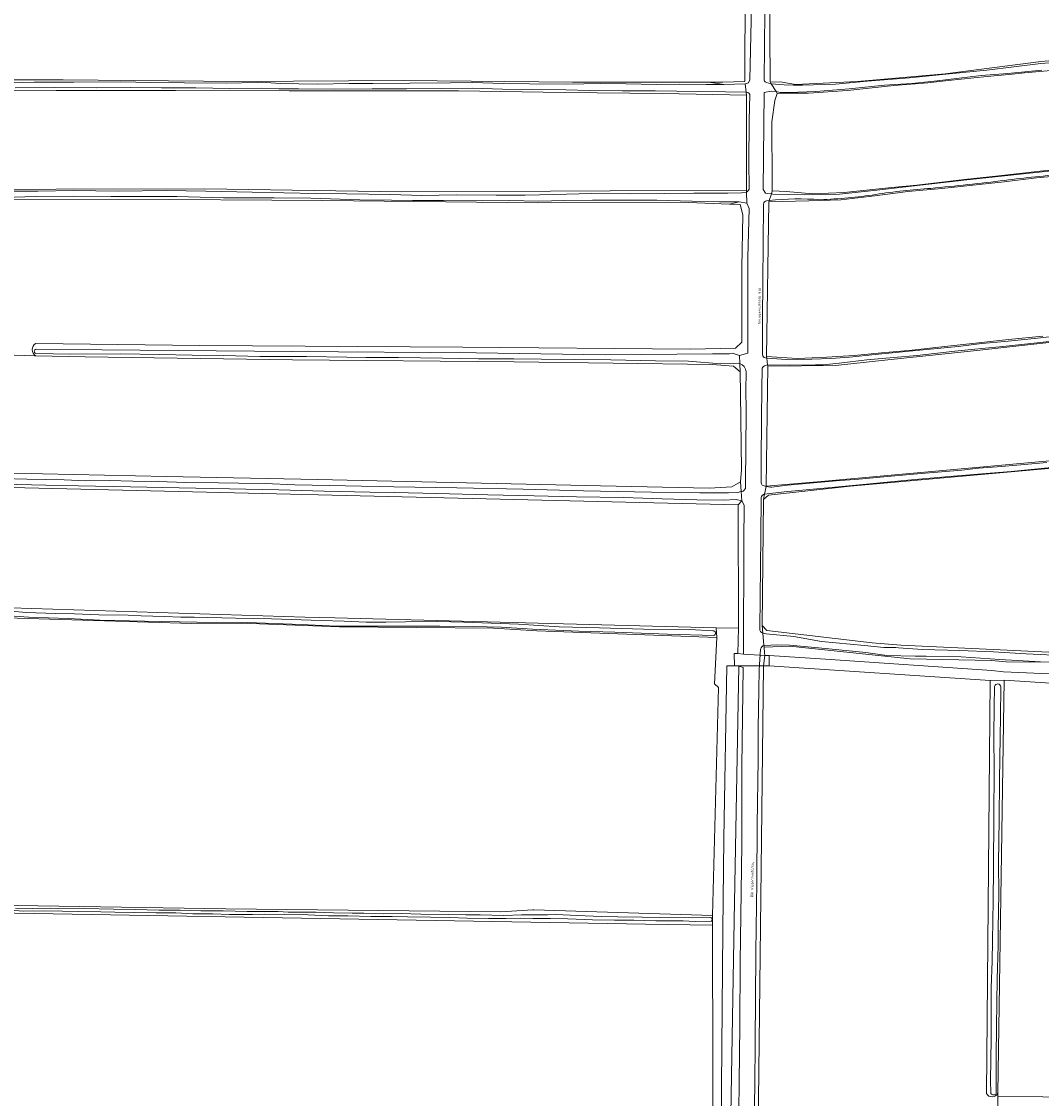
# Model space of a CAD drawing. Header units: metres. Extents: x 149984 to 156489, y 469398 to 478068.
# Tile 14 of 256: x 151572 to 151924, y 471054 to 471425. Entities that reach past the tile are written whole.
import ezdxf
from ezdxf.enums import TextEntityAlignment as Align

# ---------------------------------------------------------------- set-up
doc = ezdxf.new("R2010")
doc.units = ezdxf.units.M
doc.header["$LTSCALE"] = 0.75
for name, color, linetype, lineweight in [('B-WE-GR-GRAS-GV', 252, 'Continuous', 13), ('B-WE-KW-KUNSTWERK_DEK-GV', 6, 'Continuous', 18), ('B-WE-OG-TERREIN_ERF-GV', 252, 'Continuous', 18), ('B-WE-OG-TERREIN_OEVER-GV', 252, 'Continuous', 18), ('B-WE-OG-TOPOGRAFIE-T18', 7, 'Continuous', 18), ('B-WE-OG-WATER-GV', 252, 'Continuous', 18), ('B-WE-OG-WATER_SLOOT-GV', 252, 'Continuous', 18), ('B-WE-VH-ONVERHARD-GV', 252, 'Continuous', 18)]:
    doc.layers.add(name, color=color, linetype=linetype, lineweight=lineweight)
doc.styles.add('NLCS-ISO-M500-T18', font='NLCS-ISO.ttf', dxfattribs={"height": 0.9})

msp = doc.modelspace()

# ---------------------------------------------------------------- linework, layer by layer
at = {"layer": 'B-WE-GR-GRAS-GV', "flags": 128}
for points in [[(152360.508, 471459.365), (152361.235, 471464.888), (152361.568, 471467.42), (152360.029, 471470.607), (152356.334, 471472.137), (152248.781, 471473.592), (152230.79, 471473.46), (152208.697, 471471.872), (152165.437, 471467.904), (152097.571, 471461.157), (151991.439, 471452.145), (151874.84, 471440.935), (151845.168, 471439.177), (151830.662, 471438.408), (151829.892, 471437.749), (151830.112, 471404.45)], [(151830.112, 471404.45), (151834.288, 471404.34), (151838.904, 471403.571), (151860.224, 471404.67), (151890.445, 471407.308), (151923.523, 471411.484), (151994.076, 471417.748), (152023.639, 471420.275), (152146.519, 471432.714), (152195.557, 471437.661), (152216.945, 471439.177), (152226.066, 471440.606), (152239.653, 471441.048), (152349.241, 471440.611), (152352.42, 471440.909), (152355.339, 471441.58)], [(151272.706, 471433.345), (151273.054, 471425.236), (151273.322, 471418.973), (151273.538, 471413.944), (151274.887, 471412.674), (151275.284, 471412.549), (151277.904, 471411.722), (151288.302, 471411.087), (151340.837, 471409.532), (151420.212, 471406.49), (151444.818, 471405.431), (151479.875, 471404.637), (151540.714, 471405.213), (151586.634, 471405.167), (151646.997, 471404.657), (151703.845, 471404.902), (151762.091, 471404.419), (151808.863, 471404.348), (151813.844, 471404.34), (151821.384, 471404.657), (151821.543, 471437.439)], [(151932.089, 471408.872), (151917.807, 471407.571), (151913.455, 471407.145), (151904.894, 471406.383), (151891.474, 471405.012), (151884.43, 471404.179), (151872.697, 471403.204), (151856.771, 471401.523), (151843.386, 471400.55), (151833.567, 471400.588), (151832.561, 471400.526), (151831.722, 471398.086), (151830.681, 471390.741), (151830.707, 471382.954), (151830.782, 471377.434), (151830.882, 471366.933), (151835.597, 471366.755), (151844.784, 471365.9), (151855.685, 471366.408), (151872.073, 471368.077), (151880.699, 471368.955), (151897.098, 471370.898), (151908.94, 471372.154), (151923.106, 471373.728), (151935.008, 471374.934)], [(151532.792, 471367.464), (151635.436, 471367.614), (151703.143, 471366.582), (151754.45, 471366.833), (151775.018, 471366.934), (151821.981, 471367.199), (151822.047, 471399.919), (151793.075, 471400.475), (151759.261, 471400.793), (151722.749, 471401.348), (151664.488, 471401.348), (151625.276, 471401.507), (151598.479, 471401.507), (151584.16, 471401.507), (151554.156, 471401.427)], [(151933.462, 471372.491), (151921.847, 471371.454), (151910.798, 471370.044), (151902.188, 471369.182), (151889.229, 471367.738), (151877.607, 471366.713), (151866.157, 471365.234), (151854.541, 471363.882), (151843.477, 471363.539), (151829.692, 471363.229), (151828.898, 471309.916), (151839.611, 471309.255), (151849.629, 471309.639), (151859.051, 471310.281), (151868.534, 471311.157), (151879.054, 471312.145), (151890.277, 471313.307), (151900.925, 471314.476), (151912.241, 471315.773), (151924.121, 471316.945)], [(151577.137, 471314.395), (151633.712, 471313.742), (151724.331, 471313.08), (151802.648, 471312.419), (151818.258, 471312.816), (151820.375, 471314.8), (151820.375, 471340.597), (151820.772, 471358.721), (151819.846, 471362.293), (151816.142, 471362.425), (151801.986, 471362.954), (151750.128, 471362.822), (151676.045, 471363.616), (151605.666, 471364.145), (151549.309, 471364.012)], [(152022.269, 471325.44), (151901.359, 471312.01), (151868.508, 471308.588), (151852.633, 471306.789), (151829.349, 471306.577), (151828.82, 471265.302), (151847.659, 471266.889), (151887.134, 471270.382), (152267.818, 471304.884)], [(151566.375, 471310.434), (151576.75, 471310.187), (151577.114, 471310.178)], [(152074.202, 471284.593), (151857.738, 471265.311), (151829.561, 471262.2), (151827.832, 471260.73), (151827.4, 471217.255), (151829.043, 471215.526), (151865.313, 471211.303), (151875.111, 471210.513), (151904.539, 471209.106), (151983.585, 471205.327)], [(151484.292, 471122.255), (151642.643, 471119.737), (151737.383, 471118.715), (151748.364, 471119.354), (151748.723, 471119.343), (151810.289, 471117.439), (151812.332, 471195.963), (151810.967, 471197.238), (151811.817, 471213.118), (151811.81, 471213.2), (151749.768, 471215.498), (151734.829, 471216.392), (151681.842, 471216.775), (151648.134, 471218.052), (151630.897, 471217.924), (151555.565, 471220.222)], [(151904.639, 471056.092), (151905.936, 471198.382), (151829.779, 471203.349), (151827.802, 471203.349), (151825.124, 470964.082), (151824.893, 470943.393), (151825.024, 470942.88), (151825.021, 470942.286), (151825.037, 470941.957), (151825.354, 470941.772), (151827.069, 470941.326), (151829.833, 470941.238), (151834.59, 470942.21), (151837.144, 470943.301), (151842.425, 470943.998), (151850.114, 470945.234), (151857.796, 470946.506), (151865.473, 470947.815), (151873.143, 470949.161), (151880.806, 470950.544), (151888.463, 470951.963), (151896.113, 470953.419), (151903.756, 470954.912), (151903.768, 470955.505)], [(151810.467, 471024.233), (151810.264, 471110.284), (151810.255, 471114.06), (151787.162, 471114.462), (151484.292, 471119.73)], [(151908.528, 471050.2), (151908.528, 471050.207), (151908.604, 471055.212), (151908.619, 471056.2)]]:
    msp.add_lwpolyline(points, dxfattribs=at)
at = {"layer": 'B-WE-GR-GRAS-GV'}
for points in [[(151577.114, 471310.178, -0.5594082), (151577.137, 471314.395)], [(151908.619, 471056.2, -0.5864505), (151904.639, 471056.092)]]:
    msp.add_lwpolyline(points, format="xyb", dxfattribs=at)
at = {"layer": 'B-WE-GR-GRAS-GV', "flags": 128}
for points in [[(151577.114, 471310.178), (151576.75, 471310.187), (151566.375, 471310.434), (151564.523, 471308.715), (151564.258, 471299.983), (151563.597, 471273.79), (151564.258, 471270.218), (151568.756, 471269.688), (151622.202, 471268.63), (151674.193, 471267.572), (151771.692, 471265.323), (151809.13, 471264.529), (151816.935, 471265.058), (151819.978, 471266.778), (151820.243, 471271.012), (151819.978, 471296.941), (151819.846, 471304.613), (151817.465, 471306.598), (151810.188, 471307.127), (151741.926, 471308.053), (151665.594, 471308.715), (151594.156, 471309.773)], [(151811.547, 471216.517), (151819.201, 471216.316), (151819.122, 471258.782), (151775.569, 471259.828), (151563.683, 471264.919), (151562.899, 471262.592), (151563.022, 471224.438), (151568.578, 471223.379), (151669.817, 471220.206), (151680.136, 471219.968)], [(151990.156, 471201.08), (151941.363, 471204.486), (151927.708, 471204.607), (151911.465, 471204.751), (151906.384, 471205.198), (151878.339, 471205.859), (151866.3, 471207.05), (151836.931, 471210.225), (151828.068, 471209.828), (151828.2, 471207.844), (151828.33, 471206.997), (151829.775, 471206.904), (151849.234, 471205.727), (151906.517, 471201.758), (151910.539, 471201.311), (151991.778, 471197.746), (151992.825, 471198.268), (151992.825, 471199.988), (151991.373, 471200.995)], [(151817.868, 471203.349), (151815.227, 471203.391), (151814.177, 471143.947), (151813.883, 471112.333), (151813.383, 471058.486), (151813.516, 471010.068), (151813.537, 471008.881), (151815.893, 471008.683), (151817.792, 471115.662), (151819.348, 471203.326), (151819.348, 471203.349)], [(151973.527, 471054.772), (151975.257, 471077.953), (151975.149, 471099.959), (151990.165, 471099.441), (151990.179, 471101.65), (151994.797, 471101.65), (151995.962, 471131.496), (151999.834, 471188.269), (151998.715, 471191.208), (151996.756, 471193.727), (151951.697, 471195.826), (151910.79, 471198.457), (151908.619, 471056.2), (151908.604, 471055.212), (151939.57, 471054.756), (151972.313, 471054.557)]]:
    msp.add_lwpolyline(points, close=True, dxfattribs=at)
at = {"layer": 'B-WE-KW-KUNSTWERK_DEK-GV', "flags": 128}
msp.add_lwpolyline([(151829.779, 471203.349), (151829.775, 471206.904), (151828.33, 471206.997), (151820.954, 471207.471), (151818.991, 471207.597), (151817.798, 471207.674), (151817.868, 471203.349), (151819.348, 471203.349), (151827.802, 471203.349)], close=True, dxfattribs=at)
at = {"layer": 'B-WE-OG-TERREIN_ERF-GV', "flags": 128}
msp.add_lwpolyline([(151813.883, 471112.333), (151814.177, 471143.947), (151815.227, 471203.391), (151817.868, 471203.349), (151817.798, 471207.674), (151818.991, 471207.597), (151819.201, 471216.316), (151811.547, 471216.517), (151811.81, 471213.2), (151811.817, 471213.118), (151810.967, 471197.238), (151812.332, 471195.963), (151810.289, 471117.439), (151810.255, 471114.06), (151810.264, 471110.284), (151810.467, 471024.233), (151810.024, 471019.659), (151810.199, 471009.161), (151813.537, 471008.881), (151813.516, 471010.068), (151813.383, 471058.486)], close=True, dxfattribs=at)
for points in [[(151991.778, 471197.746), (151910.539, 471201.311), (151906.517, 471201.758), (151849.234, 471205.727), (151829.775, 471206.904), (151828.33, 471206.997), (151827.802, 471203.349)], [(151827.802, 471203.349), (151829.779, 471203.349), (151905.936, 471198.382), (151910.79, 471198.457), (151951.697, 471195.826)], [(151939.57, 471054.756), (151908.604, 471055.212), (151908.528, 471050.207), (151908.528, 471050.2), (151949.823, 471049.53)]]:
    msp.add_lwpolyline(points, dxfattribs=at)
at = {"layer": 'B-WE-OG-TERREIN_OEVER-GV', "flags": 128}
for points in [[(151808.501, 471437.935), (151813.288, 471437.916), (151821.543, 471437.439), (151821.384, 471404.657), (151813.844, 471404.34), (151808.863, 471404.348), (151814.128, 471403.583), (151821.508, 471403.853), (151822.723, 471404.123), (151823.173, 471405.203), (151823.848, 471435.939), (151823.753, 471436.985), (151823.713, 471437.424), (151822.768, 471438.369), (151820.833, 471438.504)], [(151832.189, 471401.121), (151830.488, 471401.279), (151828.033, 471400.841), (151827.77, 471367.44), (151828.534, 471366.168), (151829.317, 471366.055), (151830.547, 471365.891), (151830.882, 471366.933), (151830.782, 471377.434), (151830.707, 471382.954), (151830.681, 471390.741), (151831.722, 471398.086), (151832.561, 471400.526)], [(151820.38, 471260.267), (151819.122, 471258.782), (151819.201, 471216.316), (151818.991, 471207.597), (151820.954, 471207.471), (151821.099, 471246.192), (151821.158, 471258.77)], [(151828.012, 471210.452), (151828.068, 471209.828), (151836.931, 471210.225), (151866.3, 471207.05), (151878.339, 471205.859), (151906.384, 471205.198), (151911.465, 471204.751), (151927.708, 471204.607), (151923.247, 471204.829), (151909.219, 471205.573), (151895.885, 471206.471), (151883.887, 471206.713), (151880.045, 471206.67), (151870.281, 471206.931), (151863.046, 471208.016), (151849.164, 471209.407), (151836.882, 471210.544), (151832.754, 471210.643)], [(151815.893, 471008.683), (151815.893, 470940.42), (151815.918, 470940.368), (151816.111, 470940.399), (151816.36, 470940.857), (151818.151, 470941.163), (151818.438, 470974.861), (151818.794, 471005.509), (151819.149, 471030.398), (151819.718, 471079.534), (151819.86, 471101.365), (151820.145, 471125.613), (151820.358, 471141.826), (151820.429, 471168.706), (151820.785, 471202.767), (151819.348, 471203.326), (151817.792, 471115.662)], [(151810.289, 471117.439), (151748.723, 471119.343), (151748.364, 471119.354), (151737.383, 471118.715), (151642.643, 471119.737), (151484.292, 471122.255), (151484.292, 471119.73), (151787.162, 471114.462), (151810.255, 471114.06)]]:
    msp.add_lwpolyline(points, close=True, dxfattribs=at)
for points in [[(151828.512, 471437.811), (151828.305, 471428.887), (151828.178, 471416.713), (151828.092, 471404.981)], [(151828.865, 471404.221), (151830.501, 471403.827), (151830.112, 471404.45), (151829.892, 471437.749), (151830.662, 471438.408), (151830.865, 471438.848)], [(151994.076, 471417.748), (151923.523, 471411.484), (151890.445, 471407.308), (151860.224, 471404.67), (151838.904, 471403.571), (151834.288, 471404.34), (151830.112, 471404.45), (151830.501, 471403.827), (151834.943, 471403.524), (151838.139, 471403.364), (151841.271, 471403.388), (151852.624, 471403.675), (151863.529, 471404.704), (151878.082, 471405.914), (151891.759, 471407.311), (151904.782, 471408.574), (151923.431, 471410.786), (151932.526, 471411.517)], [(151923.753, 471408.561), (151911.96, 471407.319), (151902.862, 471406.634), (151887.652, 471404.884), (151878.89, 471403.975), (151869.473, 471403.313), (151857.309, 471402.118), (151845.823, 471401.165), (151836.603, 471400.849), (151833.164, 471400.931), (151832.189, 471401.121), (151832.561, 471400.526), (151833.567, 471400.588), (151843.386, 471400.55), (151856.771, 471401.523), (151872.697, 471403.204), (151884.43, 471404.179), (151891.474, 471405.012), (151904.894, 471406.383), (151913.455, 471407.145), (151917.807, 471407.571), (151932.089, 471408.872)], [(151564.64, 471403.99), (151576.617, 471404.407), (151590.303, 471404.401), (151606.475, 471404.474), (151616.772, 471404.325), (151628.41, 471404.153), (151642.722, 471404.096), (151653.416, 471404.229), (151654.952, 471404.409), (151661.298, 471403.925), (151674.187, 471403.663), (151685.093, 471403.869), (151693.275, 471403.936), (151705.975, 471404.031), (151719.994, 471404.104), (151727.575, 471404.219), (151738.147, 471403.885), (151747.201, 471403.861), (151760.107, 471403.646), (151771.85, 471403.891), (151780.542, 471403.833), (151790.827, 471403.549), (151798.995, 471403.745), (151808.108, 471403.624), (151814.128, 471403.583), (151808.863, 471404.348), (151762.091, 471404.419), (151703.845, 471404.902), (151646.997, 471404.657), (151586.634, 471405.167), (151540.714, 471405.213)], [(151554.156, 471401.427), (151584.16, 471401.507), (151598.479, 471401.507), (151625.276, 471401.507), (151664.488, 471401.348), (151722.749, 471401.348), (151759.261, 471400.793), (151793.075, 471400.475), (151822.047, 471399.919), (151821.912, 471400.903), (151814.7, 471401.045), (151805.504, 471401.127), (151790.476, 471401.36), (151779.237, 471401.441), (151767.958, 471401.505), (151759.793, 471401.755), (151747.921, 471401.896), (151737.93, 471402.025), (151727.666, 471402.328), (151717.015, 471402.222), (151704.849, 471402.047), (151693.081, 471402.106), (151680.027, 471402.018), (151667.635, 471402.034), (151660.928, 471402.114), (151655.05, 471402.31), (151644.063, 471402.228), (151632.342, 471402.378), (151620.51, 471402.408), (151609.915, 471402.515), (151597.917, 471402.469), (151583.738, 471402.579), (151570.03, 471402.44)], [(151821.912, 471400.903), (151822.047, 471399.919), (151821.981, 471367.199), (151821.996, 471366.501)], [(151822.906, 471368.056), (151822.798, 471376.579), (151822.936, 471391.138), (151823.098, 471400.118)], [(151935.008, 471374.934), (151923.106, 471373.728), (151908.94, 471372.154), (151897.098, 471370.898), (151880.699, 471368.955), (151872.073, 471368.077), (151855.685, 471366.408), (151844.784, 471365.9), (151835.597, 471366.755), (151830.882, 471366.933), (151830.547, 471365.891), (151831.071, 471365.82), (151841.866, 471365.612), (151853.984, 471365.844), (151867.879, 471367.275), (151884.753, 471369.258), (151895.932, 471370.506), (151896.816, 471370.596), (151929.216, 471374.051)], [(151829.827, 471363.649), (151829.692, 471363.229), (151843.477, 471363.539), (151854.541, 471363.882), (151866.157, 471365.234), (151877.607, 471366.713), (151889.229, 471367.738), (151902.188, 471369.182), (151910.798, 471370.044), (151921.847, 471371.454), (151933.462, 471372.491)], [(151564.258, 471366.795), (151577.855, 471366.887), (151590.176, 471367.074), (151605.591, 471366.879), (151622.253, 471367.028), (151635.784, 471366.818), (151651.723, 471366.526), (151662.63, 471366.252), (151673.798, 471366.067), (151684.362, 471365.891), (151699.39, 471365.683), (151710.123, 471365.401), (151722.115, 471365.584), (151735.74, 471365.429), (151745.726, 471365.529), (151755.587, 471365.661), (151768.712, 471366.033), (151782.054, 471365.937), (151793.581, 471366.071), (151803.905, 471366.124), (151815.554, 471366.194), (151820.234, 471366.329), (151821.996, 471366.501), (151821.981, 471367.199), (151775.018, 471366.934), (151754.45, 471366.833), (151703.143, 471366.582), (151635.436, 471367.614), (151532.792, 471367.464)], [(151549.309, 471364.012), (151605.666, 471364.145), (151676.045, 471363.616), (151750.128, 471362.822), (151801.986, 471362.954), (151816.142, 471362.425), (151819.42, 471363.189), (151812.707, 471363.142), (151803.192, 471363.385), (151791.123, 471363.723), (151779.314, 471363.746), (151768.923, 471363.736), (151759.427, 471363.624), (151750.235, 471363.392), (151740.453, 471363.621), (151731.084, 471363.535), (151717.561, 471363.635), (151706.981, 471363.605), (151699.7, 471363.75), (151688.742, 471363.906), (151671.898, 471364.442), (151659.262, 471364.511), (151641.841, 471364.538), (151625.8, 471364.975), (151616.684, 471365.052), (151603.127, 471365.067), (151590.183, 471365.078), (151577.105, 471365.051), (151566.177, 471364.667)], [(151819.42, 471363.189), (151816.142, 471362.425), (151819.846, 471362.293), (151820.772, 471358.721), (151820.375, 471340.597), (151820.375, 471314.8), (151818.258, 471312.816), (151802.648, 471312.419), (151724.331, 471313.08), (151633.712, 471313.742), (151577.137, 471314.395)], [(151577.246, 471312.479), (151599.897, 471312.165), (151665.653, 471311.596), (151728.816, 471311.216), (151773.454, 471310.521), (151810.315, 471310.837), (151816.132, 471310.837), (151817.144, 471311.027), (151819.546, 471310.268), (151822.392, 471311.027), (151822.392, 471344.031), (151822.961, 471360.912), (151822.076, 471362.746), (151819.42, 471363.189)], [(151828.096, 471309.558), (151828.977, 471309.333), (151828.898, 471309.916), (151829.692, 471363.229), (151829.827, 471363.649), (151829.747, 471363.64), (151828.921, 471363.527)], [(151827.874, 471362.364), (151827.718, 471348.883), (151827.653, 471335.547), (151827.463, 471323.282), (151827.469, 471310.853)], [(151927.412, 471315.239), (151919.97, 471314.433), (151910.287, 471313.369), (151900.611, 471312.398), (151893.705, 471311.717), (151880.737, 471310.288), (151872.647, 471309.56), (151863.401, 471308.787), (151853.919, 471307.604), (151848.455, 471307.052), (151845.72, 471307.078), (151836.911, 471306.901), (151829.28, 471307.088), (151829.349, 471306.577), (151852.633, 471306.789), (151868.508, 471308.588), (151901.359, 471312.01), (152022.269, 471325.44)], [(152345.14, 471311.943), (152345.817, 471315.15), (152344.906, 471312.883), (152342.007, 471311.445), (152267.818, 471304.884), (151887.134, 471270.382), (151847.659, 471266.889), (151828.82, 471265.302), (151828.796, 471265.193)], [(151924.121, 471316.945), (151912.241, 471315.773), (151900.925, 471314.476), (151890.277, 471313.307), (151879.054, 471312.145), (151868.534, 471311.157), (151859.051, 471310.281), (151849.629, 471309.639), (151839.611, 471309.255), (151828.898, 471309.916), (151828.977, 471309.333)], [(151828.977, 471309.333), (151832.488, 471309.103), (151835.698, 471308.902), (151844.472, 471308.961), (151851.083, 471309.23), (151857.413, 471309.714), (151866.263, 471310.593), (151876.83, 471311.633), (151884.108, 471312.283), (151894.921, 471313.367), (151903.03, 471314.361), (151910.938, 471315.124), (151922.178, 471316.273), (151931.186, 471317.282)], [(151577.114, 471310.178), (151594.156, 471309.773), (151665.594, 471308.715), (151741.926, 471308.053), (151810.188, 471307.127), (151817.465, 471306.598), (151819.846, 471304.613), (151819.689, 471307.563), (151819.16, 471307.593), (151817.504, 471307.534), (151813.154, 471307.367), (151801.998, 471308.256), (151790.597, 471308.393), (151775.289, 471308.743), (151762.861, 471308.868), (151751.384, 471309.005), (151741.803, 471309.123), (151729.723, 471309.08), (151717.306, 471309.391), (151702.068, 471309.612), (151690.859, 471309.56), (151684.33, 471309.661), (151670.439, 471309.884), (151654.379, 471309.971), (151641.871, 471310.222), (151631.002, 471310.344), (151619.627, 471310.601), (151606.449, 471310.817), (151589.125, 471310.745), (151577.168, 471310.991)], [(151819.689, 471307.563), (151819.846, 471304.613), (151819.978, 471296.941), (151820.243, 471271.012), (151819.978, 471266.778), (151820.184, 471263.438)], [(151827.429, 471265.659), (151828.796, 471265.193), (151828.82, 471265.302), (151829.349, 471306.577), (151829.28, 471307.088)], [(151829.28, 471307.088), (151828.245, 471306.702)], [(151821.664, 471265.137), (151821.627, 471267.499), (151821.797, 471277.422), (151821.822, 471291.735), (151821.768, 471298.183), (151821.819, 471304.643)], [(151827.351, 471305.492), (151827.26, 471299.117), (151827.204, 471288.342), (151827.092, 471273.941), (151827.037, 471266.646)], [(151931.914, 471272.123), (151923.533, 471271.367), (151913.201, 471270.326), (151903.086, 471269.484), (151891.966, 471268.543), (151882.659, 471267.741), (151877.535, 471267.294), (151864.531, 471266.099), (151849.974, 471264.736), (151835.014, 471263.264), (151828.227, 471262.559), (151827.832, 471260.73), (151829.561, 471262.2), (151857.738, 471265.311), (152074.202, 471284.593)], [(151828.796, 471265.193), (151830.251, 471264.955), (151830.668, 471264.911), (151836.101, 471265.618), (151845.078, 471266.452), (151852.903, 471267.08), (151860.734, 471267.651), (151869.299, 471268.428), (151879.559, 471269.418), (151887.772, 471270.055), (151896.12, 471270.75), (151901.952, 471271.414), (151908.381, 471271.886), (151916.538, 471272.619), (151925.415, 471273.418)], [(151565.668, 471267.928), (151574.116, 471267.683), (151586.965, 471267.418), (151594.395, 471267.079), (151602.423, 471267.209), (151610.607, 471267.022), (151619.317, 471266.818), (151628.701, 471266.565), (151640.143, 471266.42), (151647.015, 471266.291), (151656.131, 471266.187), (151666.413, 471265.77), (151678.318, 471265.496), (151689.394, 471265.241), (151700.535, 471265.088), (151722.174, 471264.677), (151745.056, 471264.207), (151765.787, 471263.664), (151789.301, 471263.231), (151805.946, 471262.98), (151815.812, 471263.01), (151818.85, 471263.105), (151820.184, 471263.438), (151819.978, 471266.778), (151816.935, 471265.058), (151809.13, 471264.529), (151771.692, 471265.323), (151674.193, 471267.572), (151622.202, 471268.63), (151568.756, 471269.688)], [(151563.032, 471265.007), (151563.683, 471264.919), (151775.569, 471259.828)], [(151775.569, 471259.828), (151819.122, 471258.782), (151820.38, 471260.267), (151818.463, 471260.687), (151813.955, 471260.485), (151804.891, 471260.58), (151792.925, 471260.852), (151779.655, 471261.345), (151763.465, 471261.607), (151748.799, 471261.946), (151732.868, 471262.255), (151715.31, 471262.723), (151700.701, 471263.068), (151692.217, 471263.191), (151676.536, 471263.552), (151660.885, 471263.948), (151643.906, 471264.322), (151626.511, 471264.72), (151609.789, 471265.024), (151591.823, 471265.337), (151580.606, 471265.645), (151565.7, 471265.98), (151564.327, 471265.904)], [(151827.4, 471217.255), (151827.832, 471260.73), (151828.227, 471262.559)], [(151827.014, 471261.307), (151826.92, 471248.054), (151826.67, 471226.887), (151826.55, 471216.15)], [(151280.204, 471251.827), (151280.24, 471250.82), (151282.837, 471252.143), (151316.034, 471244.099), (151360.541, 471237.855), (151462.612, 471222.776), (151499.129, 471220.222), (151555.565, 471220.222), (151630.897, 471217.924), (151648.134, 471218.052), (151681.842, 471216.775), (151734.829, 471216.392), (151749.768, 471215.498), (151811.81, 471213.2), (151811.547, 471216.517)], [(151811.547, 471216.517), (151680.136, 471219.968), (151669.817, 471220.206), (151568.578, 471223.379), (151562.574, 471223.254)], [(151568.718, 471222.21), (151573.823, 471221.799), (151583.922, 471221.449), (151590.557, 471221.289), (151598.944, 471220.922), (151609.017, 471220.817), (151613.505, 471220.558), (151621.469, 471220.363), (151627.112, 471220.16), (151631.755, 471220.108), (151645.917, 471219.856), (151658.352, 471219.617), (151675.431, 471219.019), (151683.382, 471218.749), (151690.959, 471218.475), (151697.788, 471218.489), (151704.479, 471218.506), (151715.705, 471218.607), (151724.576, 471218.415), (151743.504, 471217.733), (151757.494, 471216.871), (151771.347, 471216.464), (151786.502, 471215.972), (151802.414, 471215.863), (151810.39, 471215.474)], [(151810.736, 471213.804), (151794.736, 471214.286), (151776.677, 471214.936), (151764.236, 471215.372), (151748.26, 471216.07), (151737.512, 471216.759), (151727.804, 471216.888), (151716.299, 471217.1), (151697.317, 471217.006), (151680.714, 471217.033), (151668.614, 471217.635), (151650.143, 471218.27), (151632.681, 471218.387), (151614.594, 471218.794), (151599.259, 471219.157), (151588.325, 471219.639), (151574.799, 471220.125), (151564.665, 471220.841)], [(151983.585, 471205.327), (151904.539, 471209.106), (151875.111, 471210.513), (151865.313, 471211.303), (151829.043, 471215.526), (151827.4, 471217.255), (151827.63, 471214.695), (151828.82, 471214.438), (151838.324, 471213.474), (151847.846, 471211.817), (151862.6, 471210.438), (151869.336, 471209.732), (151873.377, 471209.666), (151874.325, 471209.604), (151882.582, 471209.072), (151895.477, 471208.683), (151907.075, 471208.162), (151918.309, 471207.475), (151930.284, 471206.911)], [(151827.63, 471214.695), (151827.4, 471217.255)], [(151826.812, 471209.172), (151826.404, 471202.036), (151826.289, 471195.103), (151826.038, 471181.921), (151826.036, 471171.112), (151825.654, 471148.659), (151825.507, 471129.047), (151825.233, 471104.939), (151825.107, 471088.215), (151825.032, 471074.322), (151824.806, 471058.305), (151824.507, 471043.308)], [(151825.124, 470964.082), (151827.802, 471203.349), (151828.33, 471206.997), (151828.2, 471207.844), (151828.068, 471209.828), (151828.012, 471210.452)], [(151905.936, 471198.382), (151904.639, 471056.092)], [(151908.619, 471056.2), (151910.79, 471198.457), (151905.936, 471198.382)], [(151906.178, 471056.155), (151906.016, 471060.663), (151906.323, 471074.809), (151906.225, 471083.256), (151906.275, 471092.473), (151906.564, 471101.678), (151906.781, 471108.697), (151906.929, 471122.485), (151907.1, 471133.632), (151907.154, 471151.63), (151907.276, 471167.497), (151907.162, 471179.144), (151907.339, 471189.424), (151907.451, 471196.324)], [(151909.641, 471196.177), (151909.513, 471185.82), (151909.34, 471178.968), (151909.085, 471163.985), (151908.996, 471150.496), (151908.831, 471135.462), (151908.856, 471124.852), (151908.684, 471113.041), (151908.654, 471106.935), (151908.331, 471095.486), (151908.166, 471087.416), (151908.122, 471078.926), (151907.978, 471068.837), (151908.04, 471056.146)], [(151809.896, 471115.478), (151804.316, 471115.405), (151800.211, 471115.564), (151794.883, 471115.541), (151790.775, 471115.589), (151783.171, 471115.815), (151776.487, 471115.848), (151768.886, 471115.912), (151760.473, 471116.219), (151754.431, 471116.34), (151748.34, 471116.382), (151744.003, 471116.553), (151739.129, 471116.372), (151733.127, 471116.444), (151725.653, 471116.508), (151719.771, 471116.787), (151713.089, 471116.838), (151705.183, 471116.993), (151699.948, 471117.073), (151692.62, 471117.06), (151684.699, 471117.31), (151677.996, 471117.303), (151670.944, 471117.618), (151662.723, 471117.792), (151655.804, 471117.835), (151651.785, 471117.798), (151643.942, 471117.767), (151638.069, 471117.964), (151631.307, 471118.01), (151625.44, 471118.297), (151618.596, 471118.351), (151611.251, 471118.42), (151604.373, 471118.563), (151599.628, 471118.73), (151592.007, 471118.806), (151586.389, 471118.93), (151579.885, 471119.029), (151573.008, 471118.957), (151564.83, 471119.486)], [(151570.156, 471119.977), (151575.989, 471119.838), (151582.281, 471119.904), (151593.908, 471119.832), (151603.925, 471119.572), (151611.399, 471119.436), (151619.672, 471119.241), (151626.895, 471119.234), (151633.99, 471119.051), (151641.667, 471119.026), (151649.967, 471118.822), (151656.68, 471118.765)], [(151656.68, 471118.765), (151660.697, 471118.81), (151664.12, 471118.55), (151666.145, 471118.553), (151673.718, 471118.515), (151679.771, 471118.351), (151686.11, 471118.279), (151690.22, 471118.26), (151696.925, 471118.042), (151703.076, 471118.156), (151709.841, 471117.839), (151719.45, 471117.711), (151725.361, 471117.687), (151730.214, 471117.628), (151738.439, 471117.452), (151744.512, 471117.704), (151750.623, 471117.703), (151753.433, 471117.686), (151756.388, 471117.723), (151763.711, 471117.381), (151771.975, 471117.067), (151777.699, 471116.996), (151786.015, 471116.892), (151792.516, 471116.711), (151803.421, 471116.629), (151809.53, 471116.724)]]:
    msp.add_lwpolyline(points, dxfattribs=at)
at = {"layer": 'B-WE-OG-TERREIN_OEVER-GV'}
for points in [[(151828.092, 471404.981, 0.2459722), (151828.865, 471404.221)], [(151823.098, 471400.118, 0.3465289), (151821.912, 471400.903)], [(151910.898, 471370.541, -0.0062872), (151885.536, 471367.825)], [(151932.233, 471372.744, 0.0152209), (151910.898, 471370.541)], [(151821.996, 471366.501, 0.2999256), (151822.906, 471368.056)], [(151885.536, 471367.825, 0.0241802), (151866.483, 471365.69)], [(151828.921, 471363.527, 0.3595275), (151827.874, 471362.364)], [(151847.431, 471363.914, 0.0441414), (151829.827, 471363.649)], [(151866.483, 471365.69, -0.0257956), (151847.431, 471363.914)], [(151577.137, 471314.395, 0.5594082), (151577.114, 471310.178)], [(151577.168, 471310.991, -0.7525275), (151577.246, 471312.479)], [(151827.469, 471310.853, 0.3160896), (151828.096, 471309.558)], [(151821.819, 471304.643, 0.29463), (151819.689, 471307.563)], [(151828.245, 471306.702, 0.289584), (151827.351, 471305.492)], [(151827.037, 471266.646, 0.2357166), (151827.429, 471265.659)], [(151820.184, 471263.438, 0.4269839), (151821.664, 471265.137)], [(151828.227, 471262.559, 0.2852459), (151827.014, 471261.307)], [(151810.39, 471215.474, -0.8707482), (151810.736, 471213.804)], [(151826.55, 471216.15, 0.3782545), (151827.63, 471214.695)], [(151828.012, 471210.452, 0.2249486), (151826.812, 471209.172)], [(151907.451, 471196.324, -0.8525939), (151909.641, 471196.177)], [(151809.53, 471116.724, -0.7217994), (151809.896, 471115.478)], [(151904.639, 471056.092, 0.5864505), (151908.619, 471056.2)], [(151908.04, 471056.146, -0.5214761), (151906.178, 471056.155)]]:
    msp.add_lwpolyline(points, format="xyb", dxfattribs=at)
at = {"layer": 'B-WE-OG-WATER-GV', "flags": 128}
for points in [[(151822.604, 471632.756), (151822.588, 471628.713), (151822.587, 471628.472), (151824.185, 471628.05), (151823.671, 471613.524), (151823.598, 471581.466), (151823.598, 471538.037), (151823.671, 471489.179), (151823.668, 471488.444), (151823.451, 471443.696), (151823.525, 471442.815), (151823.753, 471436.985), (151823.848, 471435.939), (151823.173, 471405.203), (151822.723, 471404.123), (151821.508, 471403.853), (151821.912, 471400.903)], [(151828.092, 471404.981), (151828.178, 471416.713), (151828.305, 471428.887), (151828.512, 471437.811)], [(151828.921, 471363.527), (151829.747, 471363.64), (151829.827, 471363.649), (151830.547, 471365.891), (151829.317, 471366.055), (151828.534, 471366.168), (151827.77, 471367.44), (151828.033, 471400.841), (151830.488, 471401.279), (151832.189, 471401.121), (151830.501, 471403.827), (151828.865, 471404.221)], [(151823.098, 471400.118), (151822.936, 471391.138), (151822.798, 471376.579), (151822.906, 471368.056)], [(151821.996, 471366.501), (151822.076, 471362.746), (151822.961, 471360.912), (151822.392, 471344.031), (151822.392, 471311.027), (151819.546, 471310.268), (151819.689, 471307.563)], [(151827.469, 471310.853), (151827.463, 471323.282), (151827.653, 471335.547), (151827.718, 471348.883), (151827.874, 471362.364)], [(151577.168, 471310.991), (151589.125, 471310.745), (151606.449, 471310.817), (151619.627, 471310.601), (151631.002, 471310.344), (151641.871, 471310.222), (151654.379, 471309.971), (151670.439, 471309.884), (151684.33, 471309.661), (151690.859, 471309.56), (151702.068, 471309.612), (151717.306, 471309.391), (151729.723, 471309.08), (151741.803, 471309.123), (151751.384, 471309.005), (151762.861, 471308.868), (151775.289, 471308.743), (151790.597, 471308.393), (151801.998, 471308.256), (151813.154, 471307.367), (151817.504, 471307.534), (151819.16, 471307.593), (151819.689, 471307.563), (151819.546, 471310.268), (151817.144, 471311.027), (151816.132, 471310.837), (151810.315, 471310.837), (151773.454, 471310.521), (151728.816, 471311.216), (151665.653, 471311.596), (151599.897, 471312.165), (151577.246, 471312.479)], [(151828.245, 471306.702), (151829.28, 471307.088), (151828.977, 471309.333), (151828.096, 471309.558)], [(151821.819, 471304.643), (151821.768, 471298.183), (151821.822, 471291.735), (151821.797, 471277.422), (151821.627, 471267.499), (151821.664, 471265.137)], [(151827.037, 471266.646), (151827.092, 471273.941), (151827.204, 471288.342), (151827.26, 471299.117), (151827.351, 471305.492)], [(151820.184, 471263.438), (151820.38, 471260.267), (151821.158, 471258.77), (151821.099, 471246.192), (151820.954, 471207.471), (151818.991, 471207.597), (151817.798, 471207.674), (151817.868, 471203.349), (151819.348, 471203.349), (151819.348, 471203.326), (151820.785, 471202.767), (151820.429, 471168.706), (151820.358, 471141.826), (151820.145, 471125.613), (151819.86, 471101.365), (151819.718, 471079.534), (151819.149, 471030.398)], [(151828.227, 471262.559), (151828.796, 471265.193), (151827.429, 471265.659)], [(151826.55, 471216.15), (151826.67, 471226.887), (151826.92, 471248.054), (151827.014, 471261.307)], [(151828.012, 471210.452), (151827.63, 471214.695)], [(151824.507, 471043.308), (151824.806, 471058.305), (151825.032, 471074.322), (151825.107, 471088.215), (151825.233, 471104.939), (151825.507, 471129.047), (151825.654, 471148.659), (151826.036, 471171.112), (151826.038, 471181.921), (151826.289, 471195.103), (151826.404, 471202.036), (151826.812, 471209.172)]]:
    msp.add_lwpolyline(points, dxfattribs=at)
at = {"layer": 'B-WE-OG-WATER-GV'}
for points in [[(151828.865, 471404.221, -0.2459722), (151828.092, 471404.981)], [(151821.912, 471400.903, -0.3465289), (151823.098, 471400.118)], [(151822.906, 471368.056, -0.2999256), (151821.996, 471366.501)], [(151827.874, 471362.364, -0.3595275), (151828.921, 471363.527)], [(151577.246, 471312.479, 0.7525275), (151577.168, 471310.991)], [(151828.096, 471309.558, -0.3160896), (151827.469, 471310.853)], [(151819.689, 471307.563, -0.29463), (151821.819, 471304.643)], [(151827.351, 471305.492, -0.289584), (151828.245, 471306.702)], [(151827.429, 471265.659, -0.2357166), (151827.037, 471266.646)], [(151821.664, 471265.137, -0.4269839), (151820.184, 471263.438)], [(151827.014, 471261.307, -0.2852459), (151828.227, 471262.559)], [(151827.63, 471214.695, -0.3782545), (151826.55, 471216.15)], [(151826.812, 471209.172, -0.2249486), (151828.012, 471210.452)]]:
    msp.add_lwpolyline(points, format="xyb", dxfattribs=at)
at = {"layer": 'B-WE-OG-WATER_SLOOT-GV', "flags": 128}
for points in [[(151932.526, 471411.517), (151923.431, 471410.786), (151904.782, 471408.574), (151891.759, 471407.311), (151878.082, 471405.914), (151863.529, 471404.704), (151852.624, 471403.675), (151841.271, 471403.388), (151838.139, 471403.364), (151834.943, 471403.524), (151830.501, 471403.827), (151832.189, 471401.121), (151833.164, 471400.931), (151836.603, 471400.849), (151845.823, 471401.165), (151857.309, 471402.118), (151869.473, 471403.313), (151878.89, 471403.975), (151887.652, 471404.884), (151902.862, 471406.634), (151911.96, 471407.319), (151923.753, 471408.561)], [(151570.03, 471402.44), (151583.738, 471402.579), (151597.917, 471402.469), (151609.915, 471402.515), (151620.51, 471402.408), (151632.342, 471402.378), (151644.063, 471402.228), (151655.05, 471402.31), (151660.928, 471402.114), (151667.635, 471402.034), (151680.027, 471402.018), (151693.081, 471402.106), (151704.849, 471402.047), (151717.015, 471402.222), (151727.666, 471402.328), (151737.93, 471402.025), (151747.921, 471401.896), (151759.793, 471401.755), (151767.958, 471401.505), (151779.237, 471401.441), (151790.476, 471401.36), (151805.504, 471401.127), (151814.7, 471401.045), (151821.912, 471400.903), (151821.508, 471403.853), (151814.128, 471403.583), (151808.108, 471403.624), (151798.995, 471403.745), (151790.827, 471403.549), (151780.542, 471403.833), (151771.85, 471403.891), (151760.107, 471403.646), (151747.201, 471403.861), (151738.147, 471403.885), (151727.575, 471404.219), (151719.994, 471404.104), (151705.975, 471404.031), (151693.275, 471403.936), (151685.093, 471403.869), (151674.187, 471403.663), (151661.298, 471403.925), (151654.952, 471404.409), (151653.416, 471404.229), (151642.722, 471404.096), (151628.41, 471404.153), (151616.772, 471404.325), (151606.475, 471404.474), (151590.303, 471404.401), (151576.617, 471404.407), (151564.64, 471403.99)], [(151992.277, 471380.934), (151986.883, 471380.352), (151977.579, 471379.22), (151969.251, 471378.081), (151961.615, 471377.158), (151951.411, 471376.17), (151940.211, 471375.186), (151929.216, 471374.051), (151896.816, 471370.596), (151895.932, 471370.506), (151884.753, 471369.258), (151867.879, 471367.275), (151853.984, 471365.844), (151841.866, 471365.612), (151831.071, 471365.82), (151830.547, 471365.891), (151829.827, 471363.649)], [(151566.177, 471364.667), (151577.105, 471365.051), (151590.183, 471365.078), (151603.127, 471365.067), (151616.684, 471365.052), (151625.8, 471364.975), (151641.841, 471364.538), (151659.262, 471364.511), (151671.898, 471364.442), (151688.742, 471363.906), (151699.7, 471363.75), (151706.981, 471363.605), (151717.561, 471363.635), (151731.084, 471363.535), (151740.453, 471363.621), (151750.235, 471363.392), (151759.427, 471363.624), (151768.923, 471363.736), (151779.314, 471363.746), (151791.123, 471363.723), (151803.192, 471363.385), (151812.707, 471363.142), (151819.42, 471363.189), (151822.076, 471362.746), (151821.996, 471366.501), (151820.234, 471366.329), (151815.554, 471366.194), (151803.905, 471366.124), (151793.581, 471366.071), (151782.054, 471365.937), (151768.712, 471366.033), (151755.587, 471365.661), (151745.726, 471365.529), (151735.74, 471365.429), (151722.115, 471365.584), (151710.123, 471365.401), (151699.39, 471365.683), (151684.362, 471365.891), (151673.798, 471366.067), (151662.63, 471366.252), (151651.723, 471366.526), (151635.784, 471366.818), (151622.253, 471367.028), (151605.591, 471366.879), (151590.176, 471367.074), (151577.855, 471366.887), (151564.258, 471366.795)], [(151931.186, 471317.282), (151922.178, 471316.273), (151910.938, 471315.124), (151903.03, 471314.361), (151894.921, 471313.367), (151884.108, 471312.283), (151876.83, 471311.633), (151866.263, 471310.593), (151857.413, 471309.714), (151851.083, 471309.23), (151844.472, 471308.961), (151835.698, 471308.902), (151832.488, 471309.103), (151828.977, 471309.333), (151829.28, 471307.088), (151836.911, 471306.901), (151845.72, 471307.078), (151848.455, 471307.052), (151853.919, 471307.604), (151863.401, 471308.787), (151872.647, 471309.56), (151880.737, 471310.288), (151893.705, 471311.717), (151900.611, 471312.398), (151910.287, 471313.369), (151919.97, 471314.433), (151927.412, 471315.239)], [(151925.415, 471273.418), (151916.538, 471272.619), (151908.381, 471271.886), (151901.952, 471271.414), (151896.12, 471270.75), (151887.772, 471270.055), (151879.559, 471269.418), (151869.299, 471268.428), (151860.734, 471267.651), (151852.903, 471267.08), (151845.078, 471266.452), (151836.101, 471265.618), (151830.668, 471264.911), (151830.251, 471264.955), (151828.796, 471265.193), (151828.227, 471262.559), (151835.014, 471263.264), (151849.974, 471264.736), (151864.531, 471266.099), (151877.535, 471267.294), (151882.659, 471267.741), (151891.966, 471268.543), (151903.086, 471269.484), (151913.201, 471270.326), (151923.533, 471271.367), (151931.914, 471272.123)], [(151565.7, 471265.98), (151580.606, 471265.645), (151591.823, 471265.337), (151609.789, 471265.024), (151626.511, 471264.72), (151643.906, 471264.322), (151660.885, 471263.948), (151676.536, 471263.552), (151692.217, 471263.191), (151700.701, 471263.068), (151715.31, 471262.723), (151732.868, 471262.255), (151748.799, 471261.946), (151763.465, 471261.607), (151779.655, 471261.345), (151792.925, 471260.852), (151804.891, 471260.58), (151813.955, 471260.485), (151818.463, 471260.687), (151820.38, 471260.267), (151820.184, 471263.438), (151818.85, 471263.105), (151815.812, 471263.01), (151805.946, 471262.98), (151789.301, 471263.231), (151765.787, 471263.664), (151745.056, 471264.207), (151722.174, 471264.677), (151700.535, 471265.088), (151689.394, 471265.241), (151678.318, 471265.496), (151666.413, 471265.77), (151656.131, 471266.187), (151647.015, 471266.291), (151640.143, 471266.42), (151628.701, 471266.565), (151619.317, 471266.818), (151610.607, 471267.022), (151602.423, 471267.209), (151594.395, 471267.079), (151586.965, 471267.418), (151574.116, 471267.683), (151565.668, 471267.928)], [(151810.39, 471215.474), (151802.414, 471215.863), (151786.502, 471215.972), (151771.347, 471216.464), (151757.494, 471216.871), (151743.504, 471217.733), (151724.576, 471218.415), (151715.705, 471218.607), (151704.479, 471218.506), (151697.788, 471218.489), (151690.959, 471218.475), (151683.382, 471218.749), (151675.431, 471219.019), (151658.352, 471219.617), (151645.917, 471219.856), (151631.755, 471220.108), (151627.112, 471220.16), (151621.469, 471220.363), (151613.505, 471220.558), (151609.017, 471220.817), (151598.944, 471220.922), (151590.557, 471221.289), (151583.922, 471221.449), (151573.823, 471221.799), (151568.718, 471222.21)], [(151564.665, 471220.841), (151574.799, 471220.125), (151588.325, 471219.639), (151599.259, 471219.157), (151614.594, 471218.794), (151632.681, 471218.387), (151650.143, 471218.27), (151668.614, 471217.635), (151680.714, 471217.033), (151697.317, 471217.006), (151716.299, 471217.1), (151727.804, 471216.888), (151737.512, 471216.759), (151748.26, 471216.07), (151764.236, 471215.372), (151776.677, 471214.936), (151794.736, 471214.286), (151810.736, 471213.804)], [(151989.246, 471204.322), (151981.686, 471204.504), (151969.993, 471205.047), (151952.939, 471206.125), (151939.609, 471206.78), (151930.284, 471206.911), (151918.309, 471207.475), (151907.075, 471208.162), (151895.477, 471208.683), (151882.582, 471209.072), (151874.325, 471209.604), (151873.377, 471209.666), (151869.336, 471209.732), (151862.6, 471210.438), (151847.846, 471211.817), (151838.324, 471213.474), (151828.82, 471214.438), (151827.63, 471214.695), (151828.012, 471210.452)], [(151828.012, 471210.452), (151832.754, 471210.643), (151836.882, 471210.544), (151849.164, 471209.407), (151863.046, 471208.016), (151870.281, 471206.931), (151880.045, 471206.67), (151883.887, 471206.713), (151895.885, 471206.471), (151909.219, 471205.573), (151923.247, 471204.829), (151927.708, 471204.607), (151941.363, 471204.486), (151955.919, 471203.769), (151975.239, 471202.511), (151989.266, 471201.931)], [(151907.451, 471196.324), (151907.339, 471189.424), (151907.162, 471179.144), (151907.276, 471167.497), (151907.154, 471151.63), (151907.1, 471133.632), (151906.929, 471122.485), (151906.781, 471108.697), (151906.564, 471101.678), (151906.275, 471092.473), (151906.225, 471083.256), (151906.323, 471074.809), (151906.016, 471060.663), (151906.178, 471056.155)], [(151909.34, 471178.968), (151909.513, 471185.82), (151909.641, 471196.177)], [(151908.04, 471056.146), (151907.978, 471068.837), (151908.122, 471078.926), (151908.166, 471087.416), (151908.331, 471095.486), (151908.654, 471106.935), (151908.684, 471113.041), (151908.856, 471124.852), (151908.831, 471135.462), (151908.996, 471150.496), (151909.085, 471163.985), (151909.34, 471178.968)], [(151564.83, 471119.486), (151573.008, 471118.957), (151579.885, 471119.029), (151586.389, 471118.93), (151592.007, 471118.806), (151599.628, 471118.73), (151604.373, 471118.563), (151611.251, 471118.42), (151618.596, 471118.351), (151625.44, 471118.297), (151631.307, 471118.01), (151638.069, 471117.964), (151643.942, 471117.767), (151651.785, 471117.798), (151655.804, 471117.835), (151662.723, 471117.792), (151670.944, 471117.618), (151677.996, 471117.303), (151684.699, 471117.31), (151692.62, 471117.06), (151699.948, 471117.073), (151705.183, 471116.993), (151713.089, 471116.838), (151719.771, 471116.787), (151725.653, 471116.508), (151733.127, 471116.444), (151739.129, 471116.372), (151744.003, 471116.553), (151748.34, 471116.382), (151754.431, 471116.34), (151760.473, 471116.219), (151768.886, 471115.912), (151776.487, 471115.848), (151783.171, 471115.815), (151790.775, 471115.589), (151794.883, 471115.541), (151800.211, 471115.564), (151804.316, 471115.405), (151809.896, 471115.478)], [(151809.53, 471116.724), (151803.421, 471116.629), (151792.516, 471116.711), (151786.015, 471116.892), (151777.699, 471116.996), (151771.975, 471117.067), (151763.711, 471117.381), (151756.388, 471117.723), (151753.433, 471117.686), (151750.623, 471117.703), (151744.512, 471117.704), (151738.439, 471117.452), (151730.214, 471117.628), (151725.361, 471117.687), (151719.45, 471117.711), (151709.841, 471117.839), (151703.076, 471118.156), (151696.925, 471118.042), (151690.22, 471118.26), (151686.11, 471118.279), (151679.771, 471118.351), (151673.718, 471118.515), (151666.145, 471118.553), (151664.12, 471118.55), (151660.697, 471118.81), (151656.68, 471118.765), (151649.967, 471118.822), (151641.667, 471119.026), (151633.99, 471119.051), (151626.895, 471119.234), (151619.672, 471119.241), (151611.399, 471119.436), (151603.925, 471119.572), (151593.908, 471119.832), (151582.281, 471119.904), (151575.989, 471119.838), (151570.156, 471119.977)]]:
    msp.add_lwpolyline(points, dxfattribs=at)
at = {"layer": 'B-WE-OG-WATER_SLOOT-GV'}
for points in [[(151885.536, 471367.825, 0.0062872), (151910.898, 471370.541)], [(151910.898, 471370.541, -0.0152209), (151932.233, 471372.744)], [(151866.483, 471365.69, -0.0241802), (151885.536, 471367.825)], [(151829.827, 471363.649, -0.0441414), (151847.431, 471363.914)], [(151847.431, 471363.914, 0.0257956), (151866.483, 471365.69)], [(151810.736, 471213.804, 0.8707482), (151810.39, 471215.474)], [(151909.641, 471196.177, 0.8525939), (151907.451, 471196.324)], [(151809.896, 471115.478, 0.7217994), (151809.53, 471116.724)], [(151906.178, 471056.155, 0.5214761), (151908.04, 471056.146)]]:
    msp.add_lwpolyline(points, format="xyb", dxfattribs=at)
at = {"layer": 'B-WE-VH-ONVERHARD-GV', "flags": 128}
msp.add_lwpolyline([(151828.33, 471206.997), (151820.954, 471207.471), (151818.991, 471207.597), (151817.798, 471207.674), (151817.868, 471203.349), (151819.348, 471203.349), (151827.802, 471203.349), (151829.779, 471203.349), (151829.775, 471206.904)], close=True, dxfattribs=at)

# ---------------------------------------------------------------- texts
at = {"layer": 'B-WE-OG-TOPOGRAFIE-T18', "style": 'NLCS-ISO-M500-T18'}
for rotation, p in [(270.5, (151826.433, 471327.181)), (89.2, (151824.072, 471129.844))]:
    msp.add_text('Rik Visserswetering', height=0.9, rotation=rotation, dxfattribs=at).set_placement(p, align=Align.MIDDLE)

doc.saveas('drawing.dxf')
